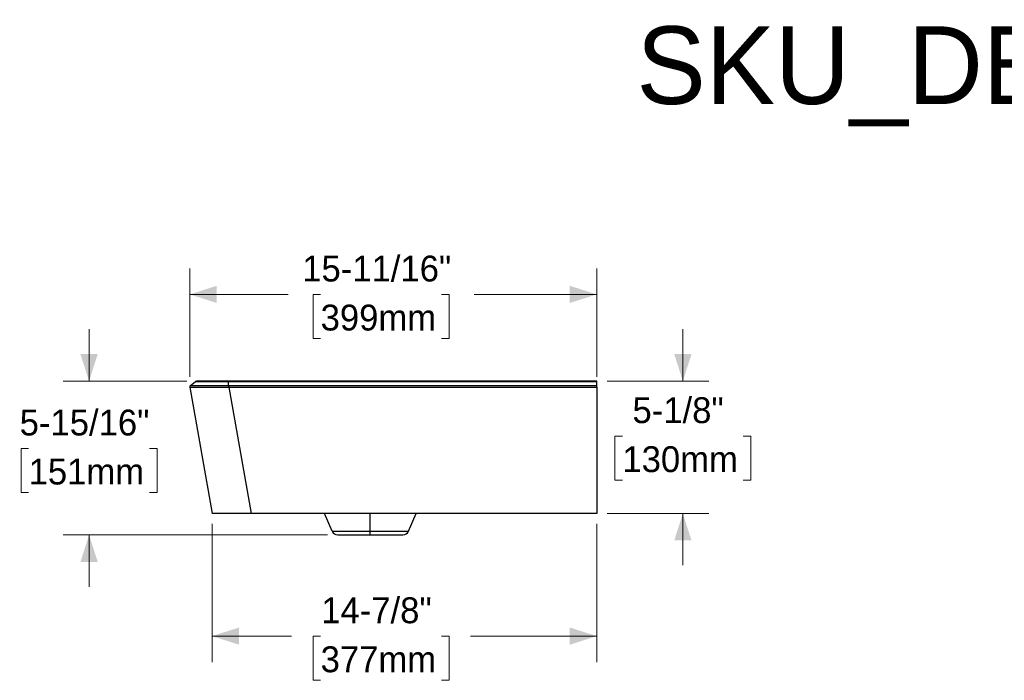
# Model space of a CAD drawing. Header units: inches. Extents: x 1.14 to 10.7, y 1.15 to 7.85.
# Tile 3 of 4: x 1.17 to 5.92, y 4.66 to 7.85. Entities that reach past the tile are written whole.
import ezdxf

# ---------------------------------------------------------------- set-up
doc = ezdxf.new("R2010")
doc.units = ezdxf.units.IN
doc.header["$MEASUREMENT"] = 0
doc.linetypes.add('SLD-Solid', pattern=[0])
doc.styles.add('SLDTEXTSTYLE0', font='txt')
doc.styles.add('SLDTEXTSTYLE1', font='txt')
doc.dimstyles.new('SLDDIMSTYLE2', dxfattribs={"dimtxt": 0.125, "dimasz": 0.13, "dimexe": 0, "dimexo": 0.0625, "dimgap": 0.03125, "dimtad": 0, "dimtih": 1, "dimtoh": 1, "dimdec": 6, "dimlfac": 8, "dimrnd": 1e-09, "dimzin": 12, "dimdsep": 46, "dimlunit": 5, "dimtxsty": 'SLDTEXTSTYLE0', "dimsah": 1, "dimcen": 0.09, "dimadec": 0, "dimazin": 3, "dimtfac": 1, "dimtdec": 0, "dimtofl": 0, "dimtmove": 0, "dimatfit": 3, "dimfxl": 1, "dimfrac": 2, "dimtolj": 1, "dimtzin": 12, "dimarcsym": 0})
doc.dimstyles.new('SLDDIMSTYLE4', dxfattribs={"dimtxt": 0.125, "dimasz": 0.13, "dimexe": 0, "dimexo": 0.0625, "dimgap": 0.03125, "dimtad": 0, "dimtih": 1, "dimtoh": 1, "dimdec": 6, "dimlfac": 8, "dimrnd": 1e-09, "dimzin": 12, "dimdsep": 46, "dimlunit": 5, "dimtxsty": 'SLDTEXTSTYLE0', "dimsah": 1, "dimcen": 0.09, "dimadec": 0, "dimazin": 3, "dimtfac": 1, "dimtdec": 0, "dimtmove": 0, "dimatfit": 0, "dimfxl": 1, "dimfrac": 2, "dimtolj": 1, "dimtzin": 12, "dimarcsym": 0})

# ---------------------------------------------------------------- blocks, each defined once
blk = doc.blocks.new('_D_4')
at = {"color": 7, "linetype": 'SLD-Solid', "lineweight": 18, "transparency": 16777216}
for p, q in [((4.3683, 6.1005), (4.3683, 6.3505)), ((4.0023, 6.1005), (4.4933, 6.1005)), ((4.0765, 5.8345), (4.0402, 5.8345)), ((4.0402, 5.8345), (4.0402, 5.622)), ((4.6601, 5.8345), (4.6964, 5.8345)), ((4.6964, 5.8345), (4.6964, 5.622)), ((4.0402, 5.622), (4.0765, 5.622)), ((4.6964, 5.622), (4.6601, 5.622)), ((4.0023, 5.4607), (4.4933, 5.4607)), ((4.3683, 5.4607), (4.3683, 5.2107))]:
    blk.add_line(p, q, dxfattribs=at)
for points in [[(4.3683, 6.1005), (4.41, 6.2305), (4.3266, 6.2305)], [(4.3683, 5.4607), (4.3266, 5.3307), (4.41, 5.3307)]]:
    blk.add_solid(points, dxfattribs=at)
at = {"color": 7, "linetype": 'SLD-Solid', "lineweight": 18, "transparency": 16777216, "char_height": 0.125, "attachment_point": 1, "style": 'SLDTEXTSTYLE0'}
for s, insert in [('5-1/8"', (4.1251, 6.0223)), ('130mm', (4.0765, 5.7856))]:
    blk.add_mtext(s, dxfattribs=dict(at, insert=insert))
blk = doc.blocks.new('_D_5')
at = {"color": 7, "linetype": 'SLD-Solid', "lineweight": 18, "transparency": 16777216}
for p, q in [((1.5024, 6.1005), (1.5024, 6.3505)), ((1.9742, 6.1005), (1.3774, 6.1005)), ((1.2106, 5.7748), (1.1743, 5.7748)), ((1.1743, 5.7748), (1.1743, 5.5623)), ((1.7943, 5.7748), (1.8305, 5.7748)), ((1.8305, 5.7748), (1.8305, 5.5623)), ((1.1743, 5.5623), (1.2106, 5.5623)), ((1.8305, 5.5623), (1.7943, 5.5623)), ((2.6524, 5.3573), (1.3774, 5.3573)), ((1.5024, 5.3573), (1.5024, 5.1073))]:
    blk.add_line(p, q, dxfattribs=at)
for points in [[(1.5024, 6.1005), (1.5441, 6.2305), (1.4607, 6.2305)], [(1.5024, 5.3573), (1.4607, 5.2273), (1.5441, 5.2273)]]:
    blk.add_solid(points, dxfattribs=at)
at = {"color": 7, "linetype": 'SLD-Solid', "lineweight": 18, "transparency": 16777216, "char_height": 0.125, "attachment_point": 1, "style": 'SLDTEXTSTYLE0'}
for s, insert in [('5-15/16"', (1.1675, 5.9626)), ('151mm', (1.2106, 5.7259))]:
    blk.add_mtext(s, dxfattribs=dict(at, insert=insert))
blk = doc.blocks.new('_D_6')
at = {"color": 7, "linetype": 'SLD-Solid', "lineweight": 18, "transparency": 16777216}
for p, q in [((2.0966, 5.4107), (2.0966, 4.7436)), ((3.9523, 5.4107), (3.9523, 4.7436)), ((2.0966, 4.8686), (2.4795, 4.8686)), ((2.62, 4.8681), (2.5837, 4.8681)), ((2.5837, 4.8681), (2.5837, 4.6556)), ((3.2037, 4.8681), (3.2399, 4.8681)), ((3.2399, 4.8681), (3.2399, 4.6556)), ((3.9523, 4.8686), (3.3441, 4.8686)), ((2.5837, 4.6556), (2.62, 4.6556)), ((3.2399, 4.6556), (3.2037, 4.6556))]:
    blk.add_line(p, q, dxfattribs=at)
for points in [[(2.0966, 4.8686), (2.2266, 4.8269), (2.2266, 4.9103)], [(3.9523, 4.8686), (3.8223, 4.9103), (3.8223, 4.8269)]]:
    blk.add_solid(points, dxfattribs=at)
at = {"color": 7, "linetype": 'SLD-Solid', "lineweight": 18, "transparency": 16777216, "char_height": 0.125, "attachment_point": 1, "style": 'SLDTEXTSTYLE0'}
for s, insert in [('14-7/8"', (2.6228, 5.0559)), ('377mm', (2.62, 4.8192))]:
    blk.add_mtext(s, dxfattribs=dict(at, insert=insert))
blk = doc.blocks.new('_D_7')
at = {"color": 7, "linetype": 'SLD-Solid', "lineweight": 18, "transparency": 16777216}
for p, q in [((1.9889, 6.1215), (1.9889, 6.644)), ((3.9523, 6.1211), (3.9523, 6.644)), ((1.9889, 6.519), (2.4632, 6.519)), ((2.62, 6.5185), (2.5837, 6.5185)), ((2.5837, 6.5185), (2.5837, 6.306)), ((3.2037, 6.5185), (3.2399, 6.5185)), ((3.2399, 6.5185), (3.2399, 6.306)), ((3.9523, 6.519), (3.3605, 6.519)), ((2.5837, 6.306), (2.62, 6.306)), ((3.2399, 6.306), (3.2037, 6.306))]:
    blk.add_line(p, q, dxfattribs=at)
for points in [[(1.9889, 6.519), (2.1189, 6.4774), (2.1189, 6.5607)], [(3.9523, 6.519), (3.8223, 6.5607), (3.8223, 6.4774)]]:
    blk.add_solid(points, dxfattribs=at)
at = {"color": 7, "linetype": 'SLD-Solid', "lineweight": 18, "transparency": 16777216, "char_height": 0.125, "attachment_point": 1, "style": 'SLDTEXTSTYLE0'}
for s, insert in [('15-11/16"', (2.5311, 6.7063)), ('399mm', (2.62, 6.4696))]:
    blk.add_mtext(s, dxfattribs=dict(at, insert=insert))

msp = doc.modelspace()

# ---------------------------------------------------------------- linework, layer by layer
at = {"color": 7, "linetype": 'SLD-Solid', "lineweight": 25}
for p, q in [((1.9915842, 6.0785853), (2.01494583, 6.09720717)), ((1.9915842, 6.0785853), (2.01494583, 6.09720717)), ((2.02298372, 6.10040422), (2.02334293, 6.10036633)), ((2.02298372, 6.10040422), (2.02334293, 6.10036633)), ((2.02298378, 6.10040422), (2.02334296, 6.10036646)), ((2.02298378, 6.10040422), (2.02334296, 6.10036646)), ((3.95231868, 6.10045694), (2.17498803, 6.10045694)), ((3.95231868, 6.10045694), (2.17498803, 6.10045694)), ((3.95231868, 6.09703766), (2.17498803, 6.09703767)), ((2.17598365, 6.07917744), (2.17498803, 6.09703767)), ((3.95231868, 6.09703766), (2.17498803, 6.09703767)), ((2.17598365, 6.07917744), (2.17498803, 6.09703767)), ((3.95231868, 6.07917737), (3.95231868, 6.09703766)), ((3.95231868, 6.07917737), (3.95231868, 6.09703766)), ((1.98891523, 6.07153065), (2.09662236, 5.46069316)), ((1.98891523, 6.07153065), (2.09662236, 5.46069316)), ((2.17701514, 6.07917737), (3.95231868, 6.07917737)), ((2.17701514, 6.07917737), (3.95231868, 6.07917737)), ((2.17701514, 6.07105251), (3.95231868, 6.07105251)), ((2.17701514, 6.07105251), (2.28463796, 5.46069316)), ((2.17701514, 6.07105251), (3.95231868, 6.07105251)), ((2.17701514, 6.07105251), (2.28463796, 5.46069316)), ((3.95231868, 6.07105251), (3.95231868, 5.46069316)), ((3.95231868, 6.07105251), (3.95231868, 5.46069316)), ((3.95231868, 5.46069316), (2.28463796, 5.46069316)), ((3.95231868, 5.46069316), (2.28463796, 5.46069316)), ((2.67525176, 5.37533693), (2.63902018, 5.46069316)), ((2.67525176, 5.37533693), (2.63902018, 5.46069316)), ((2.859799, 5.37533693), (2.859799, 5.46069316)), ((2.859799, 5.37533693), (2.859799, 5.46069316)), ((3.04434624, 5.37533693), (3.08057782, 5.46069316)), ((3.04434624, 5.37533693), (3.08057782, 5.46069316)), ((2.67525176, 5.37533693), (2.859799, 5.37533693)), ((2.67525176, 5.37533693), (2.859799, 5.37533693)), ((2.859799, 5.35734671), (2.859799, 5.37533693)), ((2.859799, 5.35734671), (2.859799, 5.37533693)), ((2.859799, 5.37533693), (3.04434624, 5.37533693)), ((2.859799, 5.37533693), (3.04434624, 5.37533693)), ((2.70243202, 5.35734671), (2.859799, 5.35734671)), ((2.70243202, 5.35734671), (2.859799, 5.35734671)), ((2.859799, 5.35734671), (3.01716598, 5.35734671)), ((2.859799, 5.35734671), (3.01716598, 5.35734671))]:
    msp.add_line(p, q, dxfattribs=at)
at = {"color": 7, "linetype": 'SLD-Solid', "lineweight": 25, "flags": 128}
msp.add_lwpolyline([(2.01494583, 6.09720717), (2.01494583, 6.09720717)], dxfattribs=at)
msp.add_lwpolyline([(2.01494583, 6.09720717), (2.01494583, 6.09720717)], dxfattribs=at)
at = {"color": 7, "linetype": 'SLD-Solid', "lineweight": 25}
for centre, start, end in [((2.70243202, 5.38687427), 203, 270), ((2.70243202, 5.38687427), 203, 270), ((3.01716598, 5.38687427), 270, 337), ((3.01716598, 5.38687427), 270, 337)]:
    msp.add_arc(centre, 0.02952756, start, end, dxfattribs=at)
for points, knots in [([(2.01494583, 6.09720718), (2.01653207, 6.09826009), (2.01905982, 6.09993796), (2.02205106, 6.10019969), (2.02316522, 6.10029718)], [0, 0, 0, 0, 0.6275273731, 1, 1, 1, 1]), ([(2.01494583, 6.09720718), (2.01653207, 6.09826009), (2.01905982, 6.09993796), (2.02205106, 6.10019969), (2.02316522, 6.10029718)], [0, 0, 0, 0, 0.6275273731, 1, 1, 1, 1]), ([(2.0180411, 6.09722855), (2.01771921, 6.09722843), (2.01505119, 6.09722744), (2.01499513, 6.09721666), (2.01494583, 6.09720717)], [0, 0, 0, 0, 0.1206502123, 1, 1, 1, 1]), ([(2.0180411, 6.09722855), (2.01771921, 6.09722843), (2.01505119, 6.09722744), (2.01499513, 6.09721666), (2.01494583, 6.09720717)], [0, 0, 0, 0, 0.1206502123, 1, 1, 1, 1]), ([(2.01692672, 6.09854147), (2.01680975, 6.09847439), (2.01656046, 6.09833142), (2.01592851, 6.09794464), (2.01541238, 6.09755507), (2.01517766, 6.09737791)], [0, 0, 0, 0, 0.3252273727, 0.6931460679, 1, 1, 1, 1]), ([(2.01692672, 6.09854147), (2.01680975, 6.09847439), (2.01656046, 6.09833142), (2.01592851, 6.09794464), (2.01541238, 6.09755507), (2.01517766, 6.09737791)], [0, 0, 0, 0, 0.3252273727, 0.6931460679, 1, 1, 1, 1]), ([(2.01701082, 6.09858836), (2.01701733, 6.09859199), (2.01705804, 6.09861468), (2.0170158, 6.09859114), (2.01703551, 6.09860212), (2.01701453, 6.09859043), (2.01705968, 6.0986156), (2.01702186, 6.09859452), (2.01701813, 6.09859243)], [0, 0, 0, 0, 0.0442734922, 0.2767960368, 0.5093623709, 0.7419475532, 0.9745294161, 1, 1, 1, 1]), ([(2.01701082, 6.09858836), (2.01701733, 6.09859199), (2.01705804, 6.09861468), (2.0170158, 6.09859114), (2.01703551, 6.09860212), (2.01701453, 6.09859043), (2.01705968, 6.0986156), (2.01702186, 6.09859452), (2.01701813, 6.09859243)], [0, 0, 0, 0, 0.0442734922, 0.2767960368, 0.5093623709, 0.7419475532, 0.9745294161, 1, 1, 1, 1]), ([(2.02464435, 6.10024834), (2.02340427, 6.09995978), (2.02092359, 6.09938253), (2.01881549, 6.09794946), (2.01776122, 6.09723278)], [0, 0, 0, 0, 0.4998954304, 1, 1, 1, 1]), ([(2.02464435, 6.10024834), (2.02340427, 6.09995978), (2.02092359, 6.09938253), (2.01881549, 6.09794946), (2.01776122, 6.09723278)], [0, 0, 0, 0, 0.4998954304, 1, 1, 1, 1]), ([(2.17498803, 6.09703767), (2.16514871, 6.09706605), (2.14556428, 6.09712256), (2.1173493, 6.09717814), (2.09144739, 6.09712261), (2.06860483, 6.09707964), (2.04937415, 6.09709983), (2.03418776, 6.09717354), (2.02327407, 6.09724504), (2.0197046, 6.09723379), (2.0180411, 6.09722855)], [0, 0, 0, 0, 0.131066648, 0.2608785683, 0.3888723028, 0.515292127, 0.6411498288, 0.7651480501, 0.8905507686, 1, 1, 1, 1]), ([(2.17498803, 6.09703767), (2.16514871, 6.09706605), (2.14556428, 6.09712256), (2.1173493, 6.09717814), (2.09144739, 6.09712261), (2.06860483, 6.09707964), (2.04937415, 6.09709983), (2.03418776, 6.09717354), (2.02327407, 6.09724504), (2.0197046, 6.09723379), (2.0180411, 6.09722855)], [0, 0, 0, 0, 0.131066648, 0.2608785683, 0.3888723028, 0.515292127, 0.6411498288, 0.7651480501, 0.8905507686, 1, 1, 1, 1]), ([(2.17498795, 6.10045694), (2.17366835, 6.10045694), (2.17237151, 6.10045694), (2.16977042, 6.10045694), (2.16847138, 6.10045694), (2.16457996, 6.10045694), (2.16199321, 6.10045694), (2.15426654, 6.10045694), (2.14916033, 6.10045694), (2.13407377, 6.10045694), (2.12433536, 6.10045694), (2.10582082, 6.10045694), (2.09706361, 6.10045694), (2.08081591, 6.10045694), (2.07331125, 6.10045694), (2.0597465, 6.10045694), (2.05368902, 6.10045694), (2.04316047, 6.10045694), (2.0386849, 6.10045694), (2.03147109, 6.10045694), (2.02873671, 6.10045694), (2.02600824, 6.10045694), (2.02532777, 6.10045694), (2.02465672, 6.10045694), (2.02449127, 6.10045694), (2.0243304, 6.10045694), (2.02427178, 6.10045694), (2.02424577, 6.10045694), (2.02423565, 6.10045694), (2.02423422, 6.10045694), (2.02423638, 6.10045694)], [0, 0, 0, 0, 0.015625, 0.015625, 0.03125, 0.03125, 0.0625, 0.0625, 0.125, 0.125, 0.25, 0.25, 0.375, 0.375, 0.5, 0.5, 0.625, 0.625, 0.75, 0.75, 0.875, 0.875, 0.9375, 0.9375, 0.96875, 0.96875, 0.984375, 0.9921875, 0.9921875, 1, 1, 1, 1]), ([(2.17498795, 6.10045694), (2.17366835, 6.10045694), (2.17237151, 6.10045694), (2.16977042, 6.10045694), (2.16847138, 6.10045694), (2.16457996, 6.10045694), (2.16199321, 6.10045694), (2.15426654, 6.10045694), (2.14916033, 6.10045694), (2.13407377, 6.10045694), (2.12433536, 6.10045694), (2.10582082, 6.10045694), (2.09706361, 6.10045694), (2.08081591, 6.10045694), (2.07331125, 6.10045694), (2.0597465, 6.10045694), (2.05368902, 6.10045694), (2.04316047, 6.10045694), (2.0386849, 6.10045694), (2.03147109, 6.10045694), (2.02873671, 6.10045694), (2.02600824, 6.10045694), (2.02532777, 6.10045694), (2.02465672, 6.10045694), (2.02449127, 6.10045694), (2.0243304, 6.10045694), (2.02427178, 6.10045694), (2.02424577, 6.10045694), (2.02423565, 6.10045694), (2.02423422, 6.10045694), (2.02423638, 6.10045694)], [0, 0, 0, 0, 0.015625, 0.015625, 0.03125, 0.03125, 0.0625, 0.0625, 0.125, 0.125, 0.25, 0.25, 0.375, 0.375, 0.5, 0.5, 0.625, 0.625, 0.75, 0.75, 0.875, 0.875, 0.9375, 0.9375, 0.96875, 0.96875, 0.984375, 0.9921875, 0.9921875, 1, 1, 1, 1]), ([(2.03889541, 6.10024493), (2.03613364, 6.10030713), (2.03059913, 6.1004318), (2.02817485, 6.10044855), (2.02696031, 6.10045694)], [0, 0, 0, 0, 0.4990100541, 1, 1, 1, 1]), ([(2.03889541, 6.10024493), (2.03613364, 6.10030713), (2.03059913, 6.1004318), (2.02817485, 6.10044855), (2.02696031, 6.10045694)], [0, 0, 0, 0, 0.4990100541, 1, 1, 1, 1]), ([(2.17498803, 6.09703767), (2.17498803, 6.09812919), (2.17498803, 6.09899263), (2.17498802, 6.10015666), (2.17498801, 6.10045694), (2.17498795, 6.10045694)], [0, 0, 0, 0, 0.5, 0.5, 1, 1, 1, 1]), ([(2.17498803, 6.09703767), (2.17498803, 6.09812919), (2.17498803, 6.09899263), (2.17498802, 6.10015666), (2.17498801, 6.10045694), (2.17498795, 6.10045694)], [0, 0, 0, 0, 0.5, 0.5, 1, 1, 1, 1]), ([(3.95231868, 6.09703766), (3.95231868, 6.09812913), (3.95231868, 6.09899279), (3.95231868, 6.10015669), (3.95231868, 6.10045694), (3.95231868, 6.10045694)], [0, 0, 0, 0, 0.5, 0.5, 1, 1, 1, 1]), ([(3.95231868, 6.09703766), (3.95231868, 6.09812913), (3.95231868, 6.09899279), (3.95231868, 6.10015669), (3.95231868, 6.10045694), (3.95231868, 6.10045694)], [0, 0, 0, 0, 0.5, 0.5, 1, 1, 1, 1]), ([(1.99158371, 6.07858491), (1.99055204, 6.07776255), (1.98974738, 6.07665828), (1.9888138, 6.0741903), (1.98868613, 6.07282994), (1.98891523, 6.07153065)], [0, 0, 0, 0, 0.5, 0.5, 1, 1, 1, 1]), ([(1.99158371, 6.07858491), (1.99055204, 6.07776255), (1.98974738, 6.07665828), (1.9888138, 6.0741903), (1.98868613, 6.07282994), (1.98891523, 6.07153065)], [0, 0, 0, 0, 0.5, 0.5, 1, 1, 1, 1]), ([(1.9915842, 6.0785853), (1.99055227, 6.07776274), (1.98974748, 6.07665812), (1.98881399, 6.07418941), (1.98868656, 6.07282866), (1.98891607, 6.07152911)], [0, 0, 0, 0, 0.5, 0.5, 1, 1, 1, 1]), ([(1.9915842, 6.0785853), (1.99055227, 6.07776274), (1.98974748, 6.07665812), (1.98881399, 6.07418941), (1.98868656, 6.07282866), (1.98891607, 6.07152911)], [0, 0, 0, 0, 0.5, 0.5, 1, 1, 1, 1]), ([(1.98891523, 6.07153065), (1.98891523, 6.07153065), (1.98891523, 6.07153065), (1.98891527, 6.07153052), (1.98891532, 6.07153039), (1.98891552, 6.0715299), (1.98891573, 6.07152952), (1.98891607, 6.07152911)], [0, 0, 0, 0, 0.25, 0.25, 0.5, 0.5, 1, 1, 1, 1]), ([(1.98891523, 6.07153065), (1.98891523, 6.07153065), (1.98891523, 6.07153065), (1.98891527, 6.07153052), (1.98891532, 6.07153039), (1.98891552, 6.0715299), (1.98891573, 6.07152952), (1.98891607, 6.07152911)], [0, 0, 0, 0, 0.25, 0.25, 0.5, 0.5, 1, 1, 1, 1]), ([(1.98891607, 6.07152911), (1.98892128, 6.07152266), (1.98896729, 6.07148817), (1.98947697, 6.07140075), (1.98993979, 6.07134812), (1.99147909, 6.0712498), (1.99255431, 6.07120402), (1.99540519, 6.07112819), (1.99717981, 6.07109783), (2.00358666, 6.07102788), (2.00931244, 6.071009), (2.02335997, 6.07098161), (2.0316753, 6.07097189), (2.0503726, 6.07093335), (2.0607556, 6.07090406), (2.08282852, 6.07084033), (2.09453857, 6.07080645), (2.11238281, 6.07079581), (2.11837191, 6.07079946), (2.13029762, 6.07082653), (2.13623747, 6.07085033), (2.14795339, 6.07091356), (2.15372503, 6.07095318), (2.1622105, 6.07100492), (2.16501064, 6.07102068), (2.16916809, 6.07103821), (2.17054683, 6.07104302), (2.17329096, 6.07104992), (2.17466484, 6.07105201), (2.17598207, 6.07105234)], [0, 0, 0, 0, 0.0625, 0.0625, 0.125, 0.125, 0.1875, 0.1875, 0.25, 0.25, 0.375, 0.375, 0.5, 0.5, 0.625, 0.625, 0.75, 0.75, 0.8125, 0.8125, 0.875, 0.875, 0.9375, 0.9375, 0.96875, 0.96875, 0.984375, 0.984375, 1, 1, 1, 1]), ([(1.98891607, 6.07152911), (1.98892128, 6.07152266), (1.98896729, 6.07148817), (1.98947697, 6.07140075), (1.98993979, 6.07134812), (1.99147909, 6.0712498), (1.99255431, 6.07120402), (1.99540519, 6.07112819), (1.99717981, 6.07109783), (2.00358666, 6.07102788), (2.00931244, 6.071009), (2.02335997, 6.07098161), (2.0316753, 6.07097189), (2.0503726, 6.07093335), (2.0607556, 6.07090406), (2.08282852, 6.07084033), (2.09453857, 6.07080645), (2.11238281, 6.07079581), (2.11837191, 6.07079946), (2.13029762, 6.07082653), (2.13623747, 6.07085033), (2.14795339, 6.07091356), (2.15372503, 6.07095318), (2.1622105, 6.07100492), (2.16501064, 6.07102068), (2.16916809, 6.07103821), (2.17054683, 6.07104302), (2.17329096, 6.07104992), (2.17466484, 6.07105201), (2.17598207, 6.07105234)], [0, 0, 0, 0, 0.0625, 0.0625, 0.125, 0.125, 0.1875, 0.1875, 0.25, 0.25, 0.375, 0.375, 0.5, 0.5, 0.625, 0.625, 0.75, 0.75, 0.8125, 0.8125, 0.875, 0.875, 0.9375, 0.9375, 0.96875, 0.96875, 0.984375, 0.984375, 1, 1, 1, 1]), ([(1.9915842, 6.0785853), (1.99158627, 6.07858695), (1.99163573, 6.07860302), (1.99213987, 6.07864991), (1.99259314, 6.07868061), (1.99408684, 6.078747), (1.99512629, 6.07878277), (1.99788337, 6.07885376), (1.9996002, 6.07888895), (2.00581675, 6.07898909), (2.01139462, 6.07904788), (2.02516899, 6.07914405), (2.03335873, 6.07918248), (2.05182961, 6.07924331), (2.06211103, 6.07926586), (2.08396068, 6.07929276), (2.09554547, 6.07929674), (2.11315313, 6.07928498), (2.11905513, 6.07927826), (2.13079889, 6.07925992), (2.13664349, 6.07924828), (2.14818227, 6.07922305), (2.15387267, 6.07920932), (2.16227109, 6.0791922), (2.16504802, 6.07918715), (2.16918242, 6.07918164), (2.17055545, 6.07918015), (2.17329255, 6.07917807), (2.17466481, 6.07917749), (2.17598365, 6.07917744)], [0, 0, 0, 0, 0.0625, 0.0625, 0.125, 0.125, 0.1875, 0.1875, 0.25, 0.25, 0.375, 0.375, 0.5, 0.5, 0.625, 0.625, 0.75, 0.75, 0.8125, 0.8125, 0.875, 0.875, 0.9375, 0.9375, 0.96875, 0.96875, 0.984375, 0.984375, 1, 1, 1, 1]), ([(1.9915842, 6.0785853), (1.99158627, 6.07858695), (1.99163573, 6.07860302), (1.99213987, 6.07864991), (1.99259314, 6.07868061), (1.99408684, 6.078747), (1.99512629, 6.07878277), (1.99788337, 6.07885376), (1.9996002, 6.07888895), (2.00581675, 6.07898909), (2.01139462, 6.07904788), (2.02516899, 6.07914405), (2.03335873, 6.07918248), (2.05182961, 6.07924331), (2.06211103, 6.07926586), (2.08396068, 6.07929276), (2.09554547, 6.07929674), (2.11315313, 6.07928498), (2.11905513, 6.07927826), (2.13079889, 6.07925992), (2.13664349, 6.07924828), (2.14818227, 6.07922305), (2.15387267, 6.07920932), (2.16227109, 6.0791922), (2.16504802, 6.07918715), (2.16918242, 6.07918164), (2.17055545, 6.07918015), (2.17329255, 6.07917807), (2.17466481, 6.07917749), (2.17598365, 6.07917744)], [0, 0, 0, 0, 0.0625, 0.0625, 0.125, 0.125, 0.1875, 0.1875, 0.25, 0.25, 0.375, 0.375, 0.5, 0.5, 0.625, 0.625, 0.75, 0.75, 0.8125, 0.8125, 0.875, 0.875, 0.9375, 0.9375, 0.96875, 0.96875, 0.984375, 0.984375, 1, 1, 1, 1]), ([(2.17598365, 6.0791774), (2.17598332, 6.0782072), (2.17598299, 6.07688737), (2.17598243, 6.07400636), (2.17598221, 6.07245153), (2.17598207, 6.07105232)], [0, 0, 0, 0, 0.5, 0.5, 1, 1, 1, 1]), ([(2.17598365, 6.0791774), (2.17598332, 6.0782072), (2.17598299, 6.07688737), (2.17598243, 6.07400636), (2.17598221, 6.07245153), (2.17598207, 6.07105232)], [0, 0, 0, 0, 0.5, 0.5, 1, 1, 1, 1]), ([(2.17701514, 6.07917737), (2.17701514, 6.07820719), (2.17701514, 6.07688741), (2.17701514, 6.07400649), (2.17701514, 6.07245169), (2.17701514, 6.07105251)], [0, 0, 0, 0, 0.5, 0.5, 1, 1, 1, 1]), ([(2.17701514, 6.07917737), (2.17701514, 6.07820719), (2.17701514, 6.07688741), (2.17701514, 6.07400649), (2.17701514, 6.07245169), (2.17701514, 6.07105251)], [0, 0, 0, 0, 0.5, 0.5, 1, 1, 1, 1]), ([(3.95231868, 6.07105251), (3.95231868, 6.0724517), (3.95231868, 6.07400649), (3.95231868, 6.07688742), (3.95231868, 6.07820726), (3.95231868, 6.07917737)], [0, 0, 0, 0, 0.5, 0.5, 1, 1, 1, 1]), ([(3.95231868, 6.07105251), (3.95231868, 6.0724517), (3.95231868, 6.07400649), (3.95231868, 6.07688742), (3.95231868, 6.07820726), (3.95231868, 6.07917737)], [0, 0, 0, 0, 0.5, 0.5, 1, 1, 1, 1]), ([(2.28463796, 5.46069316), (2.27900048, 5.46069316), (2.27327766, 5.46069316), (2.26162369, 5.46069316), (2.25569411, 5.46069316), (2.24369512, 5.46069316), (2.237627, 5.46069316), (2.22548005, 5.46069316), (2.21940259, 5.46069316), (2.20136905, 5.46069316), (2.18962259, 5.46069316), (2.16758718, 5.46069316), (2.15728706, 5.46069316), (2.13873706, 5.46069316), (2.13048109, 5.46069316), (2.11652584, 5.46069316), (2.11083507, 5.46069316), (2.10449317, 5.46069316), (2.10274299, 5.46069316), (2.09995547, 5.46069316), (2.09891958, 5.46069316), (2.09746837, 5.46069316), (2.09705451, 5.46069316), (2.09663069, 5.46069316), (2.09662236, 5.46069316), (2.09662236, 5.46069316)], [0, 0, 0, 0, 0.0625, 0.0625, 0.125, 0.125, 0.1875, 0.1875, 0.25, 0.25, 0.375, 0.375, 0.5, 0.5, 0.625, 0.625, 0.75, 0.75, 0.8125, 0.8125, 0.875, 0.875, 0.9375, 0.9375, 1, 1, 1, 1]), ([(2.28463796, 5.46069316), (2.27900048, 5.46069316), (2.27327766, 5.46069316), (2.26162369, 5.46069316), (2.25569411, 5.46069316), (2.24369512, 5.46069316), (2.237627, 5.46069316), (2.22548005, 5.46069316), (2.21940259, 5.46069316), (2.20136905, 5.46069316), (2.18962259, 5.46069316), (2.16758718, 5.46069316), (2.15728706, 5.46069316), (2.13873706, 5.46069316), (2.13048109, 5.46069316), (2.11652584, 5.46069316), (2.11083507, 5.46069316), (2.10449317, 5.46069316), (2.10274299, 5.46069316), (2.09995547, 5.46069316), (2.09891958, 5.46069316), (2.09746837, 5.46069316), (2.09705451, 5.46069316), (2.09663069, 5.46069316), (2.09662236, 5.46069316), (2.09662236, 5.46069316)], [0, 0, 0, 0, 0.0625, 0.0625, 0.125, 0.125, 0.1875, 0.1875, 0.25, 0.25, 0.375, 0.375, 0.5, 0.5, 0.625, 0.625, 0.75, 0.75, 0.8125, 0.8125, 0.875, 0.875, 0.9375, 0.9375, 1, 1, 1, 1])]:
    msp.add_open_spline(points, degree=3, knots=knots, dxfattribs=at)
for points in [[(2.17598207, 6.07105233), (2.17632698, 6.07105241), (2.17667134, 6.07105247), (2.17701514, 6.07105251)], [(2.17598207, 6.07105233), (2.17632698, 6.07105241), (2.17667134, 6.07105247), (2.17701514, 6.07105251)], [(2.17598365, 6.07917744), (2.17632751, 6.07917737), (2.17667139, 6.07917737), (2.17701514, 6.07917737)], [(2.17598365, 6.07917744), (2.17632751, 6.07917737), (2.17667139, 6.07917737), (2.17701514, 6.07917737)]]:
    msp.add_open_spline(points, degree=3, dxfattribs=at)

# ---------------------------------------------------------------- texts
at = {"color": 7, "linetype": 'Continuous', "lineweight": 0, "insert": (4.14423367, 7.81354236), "char_height": 0.375, "attachment_point": 1, "style": 'SLDTEXTSTYLE1'}
msp.add_mtext('SKU_DB-VET-1TH-**-500-IO', dxfattribs=at)

# ---------------------------------------------------------------- dimensions: what is measured, and where the dimension line sits
at = {"color": 7, "linetype": 'SLD-Solid', "lineweight": 18}
for base, p1, p2, picture, middle in [((3.95231868, 6.51901929), (1.98891607, 6.07152911), (3.95231868, 6.07105251), '_D_7', (2.91181497, 6.51901929)), ((3.95231868, 4.86859122), (2.09662236, 5.46069316), (3.95231868, 5.46069316), '_D_6', (2.91181497, 4.86859122))]:
    dim = msp.add_linear_dim(base=base, p1=p1, p2=p2, dimstyle='SLDDIMSTYLE2', dxfattribs=at)
    dim.commit()
    dim.dimension.update_dxf_attribs({"geometry": picture, "text_midpoint": middle, "dimtype": 160})
for base, p1, p2, picture, middle in [((1.50241012, 5.35734671), (2.02423538, 6.10045694), (2.70243202, 5.35734671), '_D_5', (1.50241012, 5.77529109)), ((4.3682956, 5.46069317), (3.95231868, 6.10045694), (3.95231868, 5.46069316), '_D_4', (4.3682956, 5.83499083))]:
    dim = msp.add_linear_dim(base=base, p1=p1, p2=p2, angle=90, dimstyle='SLDDIMSTYLE4', dxfattribs=at)
    dim.commit()
    dim.dimension.update_dxf_attribs({"geometry": picture, "text_midpoint": middle, "dimtype": 160})

doc.saveas('drawing.dxf')
